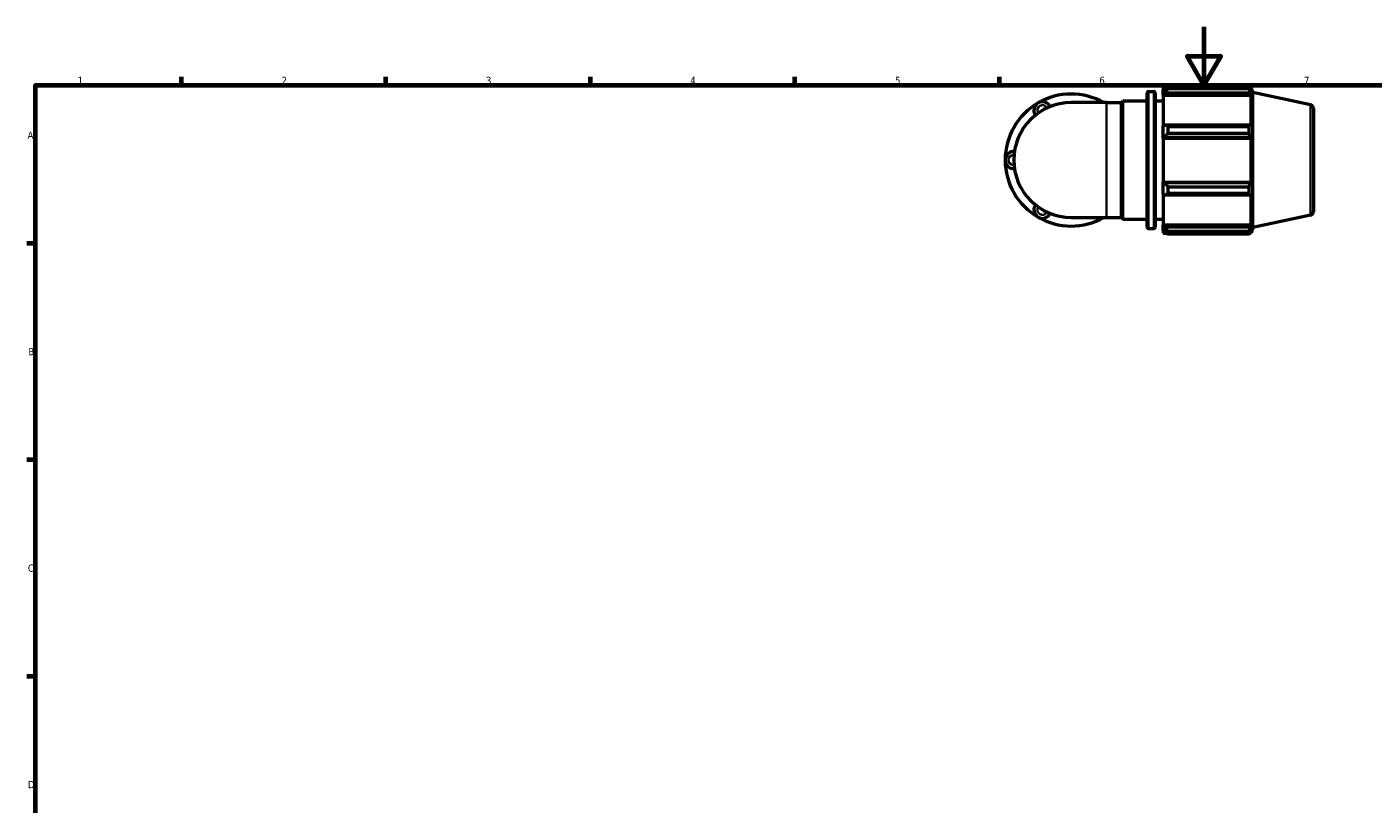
# Model space of a CAD drawing. Header units: millimetres. Extents: x 0 to 931, y 0 to 899.
# Tile 2 of 5: x 17 to 478, y 327 to 594. Entities that reach past the tile are written whole.
import ezdxf

# ---------------------------------------------------------------- set-up
doc = ezdxf.new("R2010")
doc.units = ezdxf.units.MM
for name, color, linetype, lineweight in [('Border (ISO)', 7, 'Continuous', 70), ('Visible (ISO)', 7, 'Continuous', 50), ('Visible Narrow (ISO)', 7, 'Continuous', 35)]:
    doc.layers.add(name, color=color, linetype=linetype, lineweight=lineweight)
doc.styles.add('Note Text (ISO)', font='tahoma.ttf')

# ---------------------------------------------------------------- blocks, each defined once
blk = doc.blocks.new('Borders Default Border')
at = {"layer": 'Border (ISO)'}
for p, q in [((70.08, 574), (70.08, 576.9)), ((140.17, 574), (140.17, 576.9)), ((210.25, 574), (210.25, 576.9)), ((280.33, 574), (280.33, 576.9)), ((350.42, 574), (350.42, 576.9)), ((20, 519.75), (17.1, 519.75)), ((20, 445.5), (17.1, 445.5)), ((20, 371.25), (17.1, 371.25))]:
    blk.add_line(p, q, dxfattribs=at)
at = {"layer": 'Border (ISO)', "flags": 128}
for points in [[(420.5, 594), (420.5, 574), (414.73, 584), (426.27, 584), (420.5, 574)], [(20, 20), (20, 574), (821, 574), (821, 20), (20, 20)]]:
    blk.add_lwpolyline(points, dxfattribs=at)
at = {"layer": 'Border (ISO)', "color": 232, "true_color": 0xca0064, "char_height": 2.5, "attachment_point": 7, "style": 'Note Text (ISO)'}
for s, insert in [('1', (34.48, 574.4)), ('2', (104.37, 574.4)), ('3', (174.43, 574.35)), ('4', (244.42, 574.4)), ('5', (314.64, 574.35)), ('6', (384.66, 574.35)), ('7', (454.77, 574.4)), ('A', (17.29, 555.62)), ('B', (17.59, 481.37)), ('C', (17.43, 407.08)), ('D', (17.43, 332.88))]:
    blk.add_mtext(s, dxfattribs=dict(at, insert=insert))

msp = doc.modelspace()

# ---------------------------------------------------------------- linework, layer by layer
at = {"layer": 'Visible (ISO)'}
for p, q in [((406.568, 573.451), (406.568, 572.546)), ((406.568, 573.451), (407.717, 573.451)), ((407.108, 573.061), (406.568, 572.546)), ((406.568, 570.853), (406.568, 572.546)), ((408.188, 573.746), (408.188, 572.769)), ((408.188, 573.746), (436.03, 573.746)), ((436.03, 572.769), (408.188, 572.769)), ((436.03, 572.769), (436.03, 573.746)), ((436.183, 573.451), (436.644, 573.451)), ((436.644, 572.288), (436.381, 573.061)), ((437.278, 571.501), (436.644, 573.451)), ((436.644, 572.288), (436.644, 573.451)), ((387.144, 568.03), (375.028, 568.03)), ((387.144, 568.03), (392.264, 568.03)), ((392.264, 568.03), (392.734, 568.591)), ((392.264, 528.651), (392.264, 568.03)), ((392.734, 528.091), (392.734, 568.591)), ((392.734, 568.591), (401.034, 568.591)), ((401.034, 525.351), (401.034, 571.331)), ((401.534, 571.831), (403.301, 571.831)), ((403.801, 571.331), (403.801, 525.351)), ((403.801, 568.591), (406.568, 568.591)), ((406.568, 570.853), (407.108, 571.332)), ((406.568, 570.613), (406.568, 570.853)), ((406.568, 570.613), (406.568, 560.06)), ((406.568, 570.613), (436.644, 570.613)), ((407.108, 571.332), (436.381, 571.332)), ((436.381, 571.332), (436.644, 570.613)), ((436.644, 559.935), (436.644, 570.613)), ((437.278, 525.18), (437.278, 571.501)), ((457.038, 567.301), (437.278, 571.501)), ((458.028, 566.078), (458.028, 530.603)), ((407.108, 560.309), (406.568, 560.06)), ((406.568, 555.973), (406.568, 560.06)), ((436.381, 560.309), (407.108, 560.309)), ((408.188, 559.84), (408.188, 557.483)), ((408.188, 559.84), (436.03, 559.84)), ((436.03, 557.483), (436.03, 559.84)), ((436.644, 559.935), (436.381, 560.309)), ((406.568, 555.973), (407.108, 556.135)), ((406.568, 555.891), (406.568, 555.973)), ((406.568, 555.891), (406.568, 540.79)), ((406.568, 555.891), (436.644, 555.891)), ((407.108, 556.135), (436.381, 556.135)), ((436.03, 557.483), (408.188, 557.483)), ((436.381, 556.135), (436.644, 555.891)), ((436.644, 540.79), (436.644, 555.891)), ((406.568, 540.709), (406.568, 540.79)), ((406.568, 540.79), (436.644, 540.79)), ((406.568, 536.621), (406.568, 540.709)), ((407.108, 540.546), (406.568, 540.709)), ((436.381, 540.546), (407.108, 540.546)), ((436.644, 540.79), (436.381, 540.546)), ((406.568, 536.621), (407.108, 536.372)), ((406.568, 536.621), (406.568, 526.068)), ((407.108, 536.372), (436.381, 536.372)), ((408.188, 539.198), (408.188, 536.841)), ((408.188, 539.198), (436.03, 539.198)), ((436.03, 536.841), (408.188, 536.841)), ((436.03, 536.841), (436.03, 539.198)), ((436.381, 536.372), (436.644, 536.746)), ((436.644, 526.068), (436.644, 536.746)), ((375.028, 528.651), (387.144, 528.651)), ((387.144, 528.651), (392.264, 528.651)), ((392.264, 528.651), (392.734, 528.091)), ((392.734, 528.091), (401.034, 528.091)), ((403.801, 528.091), (406.568, 528.091)), ((406.568, 525.828), (406.568, 526.068)), ((406.568, 526.068), (436.644, 526.068)), ((436.644, 526.068), (436.381, 525.349)), ((457.038, 529.38), (437.278, 525.18)), ((401.534, 524.851), (403.301, 524.851)), ((406.568, 524.135), (406.568, 525.828)), ((407.108, 525.349), (406.568, 525.828)), ((406.568, 524.135), (407.108, 523.62)), ((406.568, 524.135), (406.568, 523.231)), ((406.568, 523.231), (407.717, 523.231)), ((436.381, 525.349), (407.108, 525.349)), ((408.188, 523.912), (408.188, 522.936)), ((408.188, 523.912), (436.03, 523.912)), ((436.03, 522.936), (408.188, 522.936)), ((436.03, 522.936), (436.03, 523.912)), ((436.183, 523.231), (436.644, 523.231)), ((436.381, 523.62), (436.644, 524.393)), ((437.278, 525.18), (436.644, 523.231)), ((436.644, 523.231), (436.644, 524.393))]:
    msp.add_line(p, q, dxfattribs=at)
for centre, radius, start, end in [((375.028, 548.341), 22.643, 120, 180), ((375.028, 548.341), 19.689, 90, 270), ((365.183, 565.392), 2.953, 25.69878, 214.30122), ((375.028, 548.341), 22.643, 60.40815, 120), ((384.872, 565.392), 2.953, 63.27356, 116.72644), ((401.534, 571.331), 0.5, 90, 180), ((403.301, 571.331), 0.5, 0, 90), ((456.778, 566.078), 1.25, 0, 78), ((355.339, 548.341), 2.953, 85.69878, 274.30122), ((375.028, 548.341), 22.643, 180, 240), ((365.183, 531.289), 2.953, 145.69878, 334.30122), ((456.778, 530.603), 1.25, 282, 0), ((375.028, 548.341), 22.643, 240, 299.59185), ((384.872, 531.289), 2.953, 243.27356, 296.72644), ((401.534, 525.351), 0.5, 180, 270), ((403.301, 525.351), 0.5, 270, 0)]:
    msp.add_arc(centre, radius, start, end, dxfattribs=at)
for points, weights in [([(408.188, 573.746), (407.626, 573.396), (407.108, 573.061)], [1.01811291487, 1.01279029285, 1.00667305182]), ([(407.108, 571.332), (407.626, 572.036), (408.188, 572.769)], [1.00667305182, 1.01279029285, 1.01811291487]), ([(436.03, 573.746), (436.213, 573.396), (436.381, 573.061)], [1, 1.00164164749, 1.00246698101]), ([(436.381, 571.332), (436.213, 572.036), (436.03, 572.769)], [1.00246698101, 1.00164164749, 1]), ([(408.188, 559.84), (407.626, 560.079), (407.108, 560.309)], [1.01811291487, 1.01279029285, 1.00667305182]), ([(436.03, 559.84), (436.213, 560.079), (436.381, 560.309)], [1, 1.00164164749, 1.00246698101]), ([(407.108, 556.135), (407.626, 556.795), (408.188, 557.483)], [1.00667305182, 1.01279029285, 1.01811291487]), ([(436.381, 556.135), (436.213, 556.795), (436.03, 557.483)], [1.00246698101, 1.00164164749, 1]), ([(408.188, 539.198), (407.626, 539.886), (407.108, 540.546)], [1.01811291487, 1.01279029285, 1.00667305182]), ([(436.03, 539.198), (436.213, 539.886), (436.381, 540.546)], [1, 1.00164164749, 1.00246698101]), ([(407.108, 536.372), (407.626, 536.602), (408.188, 536.841)], [1.00667305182, 1.01279029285, 1.01811291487]), ([(436.381, 536.372), (436.213, 536.602), (436.03, 536.841)], [1.00246698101, 1.00164164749, 1]), ([(408.188, 523.912), (407.626, 524.645), (407.108, 525.349)], [1.01811291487, 1.01279029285, 1.00667305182]), ([(407.108, 523.62), (407.626, 523.285), (408.188, 522.936)], [1.00667305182, 1.01279029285, 1.01811291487]), ([(436.03, 523.912), (436.213, 524.645), (436.381, 525.349)], [1, 1.00164164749, 1.00246698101]), ([(436.381, 523.62), (436.213, 523.285), (436.03, 522.936)], [1.00246698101, 1.00164164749, 1])]:
    msp.add_rational_spline(points, weights, degree=2, dxfattribs=at)
at = {"layer": 'Visible Narrow (ISO)'}
for p, q in [((387.144, 528.894), (387.144, 567.787)), ((401.534, 571.541), (401.534, 525.14)), ((403.301, 525.14), (403.301, 571.541)), ((457.038, 529.614), (457.038, 567.068))]:
    msp.add_line(p, q, dxfattribs=at)
for centre, start, end in [((365.183, 565.392), 36.67874, 203.32126), ((355.339, 548.341), 96.67874, 263.32126), ((365.183, 531.289), 156.67874, 323.32126)]:
    msp.add_arc(centre, 1.772, start, end, dxfattribs=at)

# ---------------------------------------------------------------- block references
msp.add_blockref('Borders Default Border', (0, 0))

doc.saveas('drawing.dxf')
